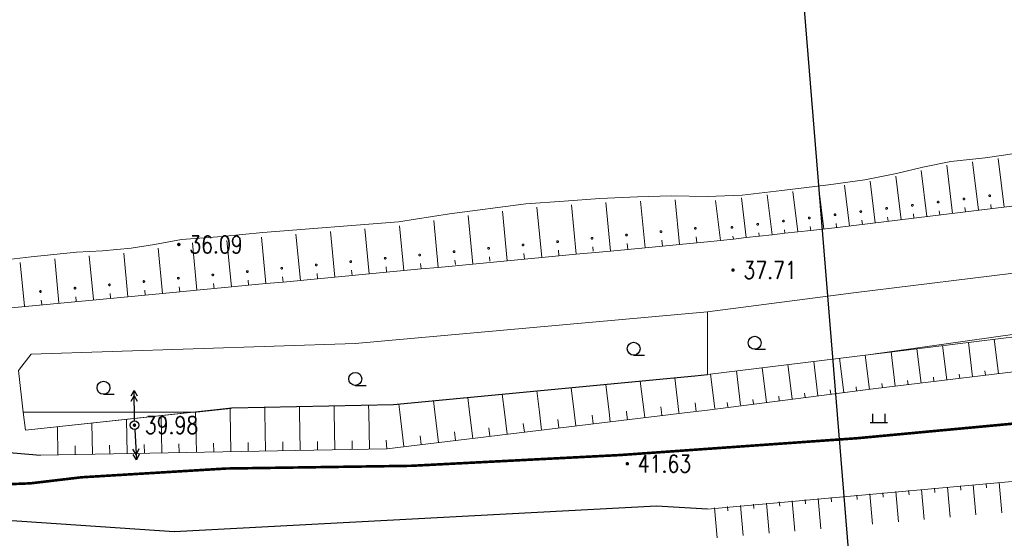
# Model space of a CAD drawing. Extents: x 39508475 to 39522402, y 3783947 to 3795549.
# Tile 18 of 256: x 39509421 to 39509534, y 3794235 to 3794295. Entities that reach past the tile are written whole.
import ezdxf
from ezdxf.enums import TextEntityAlignment as Align

# ---------------------------------------------------------------- set-up
doc = ezdxf.new("R2010")
doc.units = 0
doc.linetypes.add('X3', pattern=[5, 4, -1])
doc.layers.get('0').update_dxf_attribs({"linetype": 'CONTINUOUS'})
for name, color, linetype in [('DLSS', 4, 'CONTINUOUS'), ('DMTZ', 3, 'CONTINUOUS'), ('GCD', 1, 'CONTINUOUS'), ('GXYZ', 2, 'CONTINUOUS'), ('SXSS', 5, 'CONTINUOUS'), ('ZBTZ', 3, 'CONTINUOUS'), ('断面线', 2, 'CONTINUOUS')]:
    doc.layers.add(name, color=color, linetype=linetype)
doc.styles.add('HZ', font='rs', dxfattribs={"width": 0.8, "bigfont": 'hztxt'})
doc.linetypes.add('10411', pattern='A,2,[150,AAA.SHX,S=1,R=0,X=0,Y=1],2,[151,AAA.SHX,S=1,R=0,X=0,Y=3],1e-11', length=4)
doc.linetypes.add('X4', pattern='A,0,-1e-09,[149,symbolx.shx,S=0.15,R=0,X=0,Y=0],-1.6', length=1.6)

# ---------------------------------------------------------------- blocks, each defined once
blk = doc.blocks.new('9120003')
at = {"color": 0}
for p, q in [((-1, 0), (1, 0)), ((-0.7, 0), (-0.7, 1)), ((0.7, 0), (0.7, 1))]:
    blk.add_line(p, q, dxfattribs=at)
blk = doc.blocks.new('9330003')
at = {"color": 0}
blk.add_line((0, -0.75), (1.25, -0.75), dxfattribs=at)
blk.add_circle((0, 0), 0.75, dxfattribs=at)
blk = doc.blocks.new('gc013a')
at = {"linetype": 'Continuous'}
blk.add_line((0.5, 0), (4, 0), dxfattribs=at)
at = {"linetype": 'Continuous', "flags": 128}
for points in [[(2.77, 0.35), (3.38, 0), (2.77, -0.35)], [(3.39, 0.35), (4, 0), (3.39, -0.35)]]:
    blk.add_lwpolyline(points, dxfattribs=at)
blk = doc.blocks.new('gc170')
at = {"linetype": 'Continuous'}
blk.add_circle((0, 0), 0.5, dxfattribs=at)
blk = doc.blocks.new('gc200')
at = {"const_width": 0.2}
blk.add_lwpolyline([(-0.1, 0, 1), (0.1, 0, 1)], format="xyb", close=True, dxfattribs=at)

msp = doc.modelspace()

# ---------------------------------------------------------------- linework, layer by layer
at = {"layer": 'DLSS', "linetype": 'X3', "const_width": 0.3, "flags": 128}
msp.add_lwpolyline([(39509115.83491, 3794201.06317), (39509126.55477, 3794210.45786), (39509130.51645, 3794212.39892), (39509159.51346, 3794215.03875), (39509207.40211, 3794218.07486), (39509225.30682, 3794219.3266), (39509228.88011, 3794222.19936), (39509238.6678, 3794234.85502), (39509242.86251, 3794239.51355), (39509257.02184, 3794243.48767), (39509261.91569, 3794243.64296), (39509289.12945, 3794241.93669), (39509315.64685, 3794240.14964), (39509332.75644, 3794241.46991), (39509358.18356, 3794240.22775), (39509379.27259, 3794241.62566), (39509386.18611, 3794243.10086), (39509391.15764, 3794243.10086), (39509400.47925, 3794243.02322), (39509412.38861, 3794242.17313), (39509417.74853, 3794241.62963), (39509421.7879, 3794241.78491), (39509427.69158, 3794242.4837), (39509444.41727, 3794243.49631), (39509465.80709, 3794243.8098), (39509489.91103, 3794245.05208), (39509517.2818, 3794246.99312), (39509553.9022, 3794250.41078), (39509589.12197, 3794254.9263), (39509630.63833, 3794256.99329), (39509680.16049, 3794263.82929), (39509707.62118, 3794265.56804), (39509737.86388, 3794269.93302), (39509794.70316, 3794276.15403), (39509850.66557, 3794282.62754), (39509880.16374, 3794286.35696), (39509954.7622, 3794297.42352), (39509964.21347, 3794301.81731), (39509969.9282, 3794302.14685), (39509974.54394, 3794302.14685), (39509978.17059, 3794302.14685), (39510023.11311, 3794305.38856), (39510088.4093, 3794314.72115), (39510113.14818, 3794318.86658), (39510126.22235, 3794322.50133), (39510146.96289, 3794323.37704), (39510152.85059, 3794324.06937), (39510158.39196, 3794324.24245), (39510167.13694, 3794324.58862), (39510192.46151, 3794325.19962), (39510213.7981, 3794325.72108), (39510219.59923, 3794326.67304), (39510232.6734, 3794327.45191), (39510260.06199, 3794328.23403), (39510275.49099, 3794329.01616), (39510282.07137, 3794329.01616), (39510298.4572, 3794329.01616), (39510315.18874, 3794329.96812), (39510324.10689, 3794330.66045), (39510329.9946, 3794331.09316), (39510345.52681, 3794332.48107), (39510368.32346, 3794333.43303), (39510394.05735, 3794334.64786), (39510406.00594, 3794336.3787), (39510417.98073, 3794338.02494), (39510452.54562, 3794337.59495), (39510479.78196, 3794337.59495), (39510543.88737, 3794336.29021), (39510556.54105, 3794336.29021), (39510581.31334, 3794336.5755), (39510618.07159, 3794335.43437), (39510652.44832, 3794335.43437), (39510686.25779, 3794334.29324), (39510720.16144, 3794334.10306), (39510731.95885, 3794334.10306), (39510761.49667, 3794334.57853), (39510795.67906, 3794334.00867), (39510826.72559, 3794333.05773), (39510851.78793, 3794333.24763), (39510863.29993, 3794332.96235), (39510872.81399, 3794332.96235), (39510879.28354, 3794332.96235), (39510904.25142, 3794334.68248), (39510911.4821, 3794334.68248), (39510945.95909, 3794333.15468), (39510980.63469, 3794333.24978), (39511012.8349, 3794333.44196), (39511047.12356, 3794333.63215), (39511082.55429, 3794334.48799), (39511110.90615, 3794335.43893), (39511139.01686, 3794333.15668), (39511167.68643, 3794331.15756), (39511206.73306, 3794327.91649), (39511240.07003, 3794325.43789), (39511276.54237, 3794319.63185), (39511308.7302, 3794313.92021), (39511343.5952, 3794306.68404), (39511391.97605, 3794294.40404), (39511438.25927, 3794284.49665), (39511464.71904, 3794278.31282), (39511487.58485, 3794272.97939), (39511519.49325, 3794265.93385), (39511557.88793, 3794257.24632), (39511582.13035, 3794253.86736), (39511626.90746, 3794244.6447), (39511638.75233, 3794243.03028), (39511652.34701, 3794240.60866), (39511681.84907, 3794233.47304), (39511694.36696, 3794234.68385), (39511704.89158, 3794235.23448), (39511713.97404, 3794237.88499), (39511732.37087, 3794243.38601), (39511778.62181, 3794247.98241), (39511821.93597, 3794253.29104), (39511832.70661, 3794255.42448), (39511837.05448, 3794256.48442), (39511843.94745, 3794257.22638), (39511884.35086, 3794263.798), (39511944.43671, 3794272.07796), (39511959.43624, 3794278.03052), (39511964.42039, 3794279.51443), (39511972.798, 3794281.8463), (39511984.56908, 3794284.07217), (39512007.92628, 3794289.3808), (39512054.95431, 3794294.47983), (39512090.72123, 3794299.15106), (39512102.49231, 3794301.16494), (39512112.4606, 3794301.58891), (39512113.8392, 3794302.11889)], dxfattribs=at)
at = {"layer": 'DMTZ', "linetype": 'Continuous', "lineweight": 0}
for points in [[(39509621.013, 3794268.738), (39509591.949, 3794265.393), (39509568.955, 3794263.403), (39509550.513, 3794261.128), (39509538.595, 3794259.092), (39509518.569, 3794256.637), (39509500, 3794254.355)], [(39509621.47, 3794264.765), (39509592.328, 3794261.411), (39509569.35, 3794259.422), (39509551.095, 3794257.171), (39509539.163, 3794255.132), (39509519.461, 3794252.717), (39509500, 3794250.242)], [(39509524.665, 3794253.354), (39509524.179, 3794257.325)], [(39509527.642, 3794253.719), (39509527.156, 3794257.69)], [(39509530.62, 3794254.084), (39509530.134, 3794258.055)], [(39509533.598, 3794254.449), (39509533.112, 3794258.42)], [(39509515.731, 3794252.258), (39509515.243, 3794256.228)], [(39509518.709, 3794252.624), (39509518.221, 3794256.594)], [(39509521.687, 3794252.989), (39509521.202, 3794256.96)], [(39509506.798, 3794251.16), (39509506.31, 3794255.131)], [(39509509.776, 3794251.526), (39509509.288, 3794255.496)], [(39509512.754, 3794251.892), (39509512.266, 3794255.862)], [(39509500, 3794254.355), (39509498.553, 3794254.178), (39509463.721, 3794250.875), (39509445.057, 3794250.492), (39509440.52459, 3794250)], [(39509496.69742, 3794250), (39509496.22, 3794253.957)], [(39509500.843, 3794250.428), (39509500.363, 3794254.4)], [(39509503.821, 3794250.794), (39509503.334, 3794254.765)], [(39509526.154, 3794253.537), (39509526.093, 3794254.033)], [(39509529.131, 3794253.902), (39509529.07, 3794254.398)], [(39509532.109, 3794254.267), (39509532.048, 3794254.763)], [(39509484.61088, 3794250), (39509484.271, 3794252.824)], [(39509488.63937, 3794250), (39509488.254, 3794253.201)], [(39509492.66891, 3794250), (39509492.238, 3794253.579)], [(39509517.22, 3794252.441), (39509517.158, 3794252.937)], [(39509520.198, 3794252.807), (39509520.137, 3794253.303)], [(39509523.176, 3794253.172), (39509523.115, 3794253.668)], [(39509472.52368, 3794250), (39509472.32, 3794251.69)], [(39509476.55225, 3794250), (39509476.303, 3794252.068)], [(39509480.58237, 3794250), (39509480.288, 3794252.446)], [(39509508.287, 3794251.343), (39509508.225, 3794251.839)], [(39509511.265, 3794251.709), (39509511.203, 3794252.205)], [(39509514.243, 3794252.075), (39509514.181, 3794252.571)], [(39509448.87861, 3794250), (39509448.868, 3794250.57)], [(39509452.87912, 3794250), (39509452.867, 3794250.652)], [(39509456.87877, 3794250), (39509456.865, 3794250.734)], [(39509460.87945, 3794250), (39509460.864, 3794250.816)], [(39509464.46564, 3794250), (39509464.353, 3794250.935)], [(39509468.49519, 3794250), (39509468.337, 3794251.313)], [(39509494.68246, 3794250), (39509494.61, 3794250.599)], [(39509498.702, 3794250.085), (39509498.581, 3794251.077)], [(39509502.332, 3794250.611), (39509502.271, 3794251.107)], [(39509505.309, 3794250.977), (39509505.248, 3794251.473)], [(39509440.52459, 3794250), (39509421.225, 3794247.905)], [(39509422.966, 3794245.038), (39509462.974, 3794245.784), (39509497.99006, 3794250)], [(39509436.963, 3794245.299), (39509436.883, 3794249.605)], [(39509440.87671, 3794250), (39509440.876, 3794250.038)], [(39509440.963, 3794245.373), (39509440.87671, 3794250)], [(39509444.87683, 3794250), (39509444.868, 3794250.472)], [(39509444.962, 3794245.448), (39509444.87683, 3794250)], [(39509448.962, 3794245.522), (39509448.87861, 3794250)], [(39509452.961, 3794245.597), (39509452.87912, 3794250)], [(39509456.96, 3794245.671), (39509456.87877, 3794250)], [(39509460.96, 3794245.746), (39509460.87945, 3794250)], [(39509464.945, 3794246.021), (39509464.46564, 3794250)], [(39509468.917, 3794246.499), (39509468.49519, 3794250)], [(39509472.888, 3794246.977), (39509472.52368, 3794250)], [(39509476.859, 3794247.455), (39509476.55225, 3794250)], [(39509480.831, 3794247.934), (39509480.58237, 3794250)], [(39509484.802, 3794248.412), (39509484.61088, 3794250)], [(39509486.788, 3794248.651), (39509486.668, 3794249.643)], [(39509488.773, 3794248.89), (39509488.63937, 3794250)], [(39509490.65374, 3794250), (39509490.639, 3794250.122)], [(39509490.759, 3794249.129), (39509490.65374, 3794250)], [(39509492.745, 3794249.368), (39509492.66891, 3794250)], [(39509494.73, 3794249.607), (39509494.68246, 3794250)], [(39509496.716, 3794249.846), (39509496.69742, 3794250)], [(39509497.99006, 3794250), (39509500, 3794250.242)], [(39509601.03412, 3794250), (39509535.208, 3794242.016), (39509500, 3794238.817)], [(39509424.965, 3794245.075), (39509424.905, 3794248.304)], [(39509428.965, 3794245.149), (39509428.898, 3794248.738)], [(39509432.964, 3794245.224), (39509432.89, 3794249.171)], [(39509478.845, 3794247.694), (39509478.725, 3794248.686)], [(39509482.816, 3794248.173), (39509482.696, 3794249.165)], [(39509466.931, 3794246.26), (39509466.811, 3794247.252)], [(39509470.902, 3794246.738), (39509470.782, 3794247.73)], [(39509474.874, 3794247.216), (39509474.754, 3794248.208)], [(39509426.965, 3794245.112), (39509426.946, 3794246.112)], [(39509430.964, 3794245.187), (39509430.945, 3794246.187)], [(39509434.964, 3794245.261), (39509434.945, 3794246.261)], [(39509438.963, 3794245.336), (39509438.944, 3794246.336)], [(39509442.963, 3794245.41), (39509442.944, 3794246.41)], [(39509446.962, 3794245.485), (39509446.943, 3794246.485)], [(39509450.961, 3794245.56), (39509450.942, 3794246.56)], [(39509454.961, 3794245.634), (39509454.942, 3794246.634)], [(39509458.96, 3794245.709), (39509458.941, 3794246.709)], [(39509462.96, 3794245.783), (39509462.888, 3794246.78)], [(39509529.212, 3794241.486), (39509529.256, 3794240.987)], [(39509530.706, 3794241.618), (39509531.014, 3794238.133)], [(39509532.2, 3794241.75), (39509532.244, 3794241.251)], [(39509533.694, 3794241.882), (39509534.002, 3794238.397)], [(39509515.764, 3794240.297), (39509516.072, 3794236.812)], [(39509517.258, 3794240.43), (39509517.302, 3794239.931)], [(39509518.753, 3794240.562), (39509519.061, 3794237.076)], [(39509520.247, 3794240.694), (39509520.291, 3794240.195)], [(39509521.741, 3794240.826), (39509522.049, 3794237.34)], [(39509523.235, 3794240.958), (39509523.279, 3794240.459)], [(39509524.729, 3794241.09), (39509525.037, 3794237.604)], [(39509526.223, 3794241.222), (39509526.267, 3794240.723)], [(39509527.718, 3794241.354), (39509528.026, 3794237.868)], [(39509503.811, 3794239.241), (39509504.118, 3794235.756)], [(39509505.305, 3794239.373), (39509505.348, 3794238.874)], [(39509506.799, 3794239.505), (39509507.107, 3794236.02)], [(39509508.293, 3794239.637), (39509508.337, 3794239.138)], [(39509509.787, 3794239.769), (39509510.095, 3794236.284)], [(39509511.282, 3794239.901), (39509511.326, 3794239.402)], [(39509512.776, 3794240.033), (39509513.084, 3794236.548)], [(39509514.27, 3794240.165), (39509514.314, 3794239.666)], [(39509500.822, 3794238.977), (39509501.127, 3794235.491)], [(39509502.316, 3794239.109), (39509502.359, 3794238.61)]]:
    msp.add_lwpolyline(points, dxfattribs=at)
at = {"layer": 'DMTZ', "linetype": '10411', "flags": 128}
for points in [[(39509295.585, 3794251.34), (39509334.58854, 3794245.78768), (39509392.187, 3794247.651), (39509422.966, 3794245.038)], [(39509500, 3794238.817), (39509494.118, 3794239.145), (39509438.39805, 3794236.18985), (39509398.62567, 3794238.87472), (39509382.49817, 3794238.49092), (39509375.01042, 3794238.87472), (39509363.81039, 3794239.05166), (39509339.08889, 3794239.13262), (39509333.69376, 3794239.13262), (39509321.59548, 3794236.99114), (39509316.82892, 3794237.41328)]]:
    msp.add_lwpolyline(points, dxfattribs=at)
at = {"layer": 'SXSS', "linetype": 'Continuous', "lineweight": 0}
for points in [[(39509619.262, 3794282.606), (39509590.427, 3794280.316), (39509567.365, 3794278.32), (39509548.343, 3794275.974), (39509536.405, 3794273.934), (39509515.018, 3794271.312), (39509511.934, 3794270.972), (39509510.442, 3794270.808), (39509508.951, 3794270.644), (39509507.459, 3794270.479), (39509505.968, 3794270.315), (39509504.477, 3794270.151), (39509502.986, 3794269.987), (39509501.494, 3794269.822), (39509500, 3794269.657)], [(39509500, 3794274.897), (39509504.001, 3794275.054), (39509508.599, 3794275.604), (39509513.967, 3794276.242), (39509518.191, 3794276.836), (39509521.843, 3794277.562), (39509524.879, 3794278.266), (39509528.113, 3794278.926), (39509532.073, 3794279.366), (39509551.813, 3794282.258)], [(39509534.27, 3794273.672), (39509533.582, 3794279.284)], [(39509525.337, 3794272.577), (39509524.683, 3794277.913)], [(39509528.315, 3794272.942), (39509527.631, 3794278.522)], [(39509531.293, 3794273.307), (39509530.607, 3794278.901)], [(39509519.382, 3794271.847), (39509518.793, 3794276.65)], [(39509522.36, 3794272.212), (39509521.744, 3794277.237)], [(39509513.426, 3794271.116), (39509512.85, 3794275.808)], [(39509516.404, 3794271.481), (39509515.828, 3794276.201)], [(39509417.93, 3794267.459), (39509421.872, 3794267.943), (39509427.101, 3794268.453), (39509430.112, 3794268.607), (39509433.422, 3794268.933), (39509436.125, 3794269.347), (39509439.248, 3794269.945), (39509443.946, 3794270.278), (39509448.639, 3794270.721), (39509464.328, 3794271.987), (39509470.187, 3794272.909), (39509479.004, 3794274.055), (39509483.441, 3794274.364), (39509487.552, 3794274.651), (39509491.905, 3794274.848), (39509495.822, 3794274.98), (39509500, 3794274.897)], [(39509496.778, 3794269.352), (39509496.281, 3794274.498)], [(39509501.494, 3794269.822), (39509500.927, 3794274.444)], [(39509504.477, 3794270.151), (39509503.913, 3794274.745)], [(39509507.459, 3794270.479), (39509506.892, 3794275.099)], [(39509510.442, 3794270.808), (39509509.871, 3794275.454)], [(39509529.721, 3794274.612), (39509529.719, 3794274.629), (39509529.714, 3794274.646), (39509529.707, 3794274.661), (39509529.697, 3794274.676), (39509529.685, 3794274.688), (39509529.671, 3794274.698), (39509529.655, 3794274.705), (39509529.638, 3794274.71), (39509529.621, 3794274.712), (39509529.604, 3794274.71), (39509529.587, 3794274.705), (39509529.572, 3794274.698), (39509529.557, 3794274.688), (39509529.545, 3794274.676), (39509529.535, 3794274.661), (39509529.528, 3794274.646), (39509529.523, 3794274.629), (39509529.521, 3794274.612), (39509529.523, 3794274.595), (39509529.528, 3794274.578), (39509529.535, 3794274.563), (39509529.545, 3794274.548), (39509529.557, 3794274.536), (39509529.571, 3794274.526), (39509529.587, 3794274.519), (39509529.604, 3794274.514), (39509529.621, 3794274.512), (39509529.638, 3794274.514), (39509529.655, 3794274.519), (39509529.671, 3794274.526), (39509529.685, 3794274.536), (39509529.697, 3794274.548), (39509529.707, 3794274.562), (39509529.714, 3794274.578), (39509529.719, 3794274.595), (39509529.721, 3794274.612)], [(39509532.699, 3794274.977), (39509532.697, 3794274.994), (39509532.692, 3794275.011), (39509532.685, 3794275.026), (39509532.675, 3794275.041), (39509532.663, 3794275.053), (39509532.649, 3794275.063), (39509532.633, 3794275.07), (39509532.616, 3794275.075), (39509532.599, 3794275.077), (39509532.582, 3794275.075), (39509532.565, 3794275.07), (39509532.55, 3794275.063), (39509532.535, 3794275.053), (39509532.523, 3794275.041), (39509532.513, 3794275.026), (39509532.506, 3794275.011), (39509532.501, 3794274.994), (39509532.499, 3794274.977), (39509532.501, 3794274.96), (39509532.506, 3794274.943), (39509532.513, 3794274.928), (39509532.523, 3794274.913), (39509532.535, 3794274.901), (39509532.549, 3794274.891), (39509532.565, 3794274.884), (39509532.582, 3794274.879), (39509532.599, 3794274.877), (39509532.616, 3794274.879), (39509532.633, 3794274.884), (39509532.649, 3794274.891), (39509532.663, 3794274.901), (39509532.675, 3794274.913), (39509532.685, 3794274.927), (39509532.692, 3794274.943), (39509532.697, 3794274.96), (39509532.699, 3794274.977)], [(39509480.849, 3794267.845), (39509480.29, 3794273.644)], [(39509484.832, 3794268.222), (39509484.282, 3794273.922)], [(39509488.813, 3794268.599), (39509488.275, 3794274.184)], [(39509492.796, 3794268.976), (39509492.277, 3794274.361)], [(39509517.81, 3794273.152), (39509517.808, 3794273.169), (39509517.803, 3794273.186), (39509517.796, 3794273.201), (39509517.786, 3794273.216), (39509517.774, 3794273.228), (39509517.76, 3794273.238), (39509517.744, 3794273.245), (39509517.727, 3794273.25), (39509517.71, 3794273.252), (39509517.693, 3794273.25), (39509517.676, 3794273.245), (39509517.661, 3794273.238), (39509517.646, 3794273.228), (39509517.634, 3794273.216), (39509517.624, 3794273.201), (39509517.617, 3794273.186), (39509517.612, 3794273.169), (39509517.61, 3794273.152), (39509517.612, 3794273.135), (39509517.617, 3794273.118), (39509517.624, 3794273.103), (39509517.634, 3794273.088), (39509517.646, 3794273.076), (39509517.66, 3794273.066), (39509517.676, 3794273.059), (39509517.693, 3794273.054), (39509517.71, 3794273.052), (39509517.727, 3794273.054), (39509517.744, 3794273.059), (39509517.76, 3794273.066), (39509517.774, 3794273.076), (39509517.786, 3794273.088), (39509517.796, 3794273.102), (39509517.803, 3794273.118), (39509517.808, 3794273.135), (39509517.81, 3794273.152)], [(39509520.788, 3794273.517), (39509520.786, 3794273.534), (39509520.781, 3794273.551), (39509520.774, 3794273.566), (39509520.764, 3794273.581), (39509520.752, 3794273.593), (39509520.738, 3794273.603), (39509520.722, 3794273.61), (39509520.705, 3794273.615), (39509520.688, 3794273.617), (39509520.671, 3794273.615), (39509520.654, 3794273.61), (39509520.639, 3794273.603), (39509520.624, 3794273.593), (39509520.612, 3794273.581), (39509520.602, 3794273.566), (39509520.595, 3794273.551), (39509520.59, 3794273.534), (39509520.588, 3794273.517), (39509520.59, 3794273.5), (39509520.595, 3794273.483), (39509520.602, 3794273.468), (39509520.612, 3794273.453), (39509520.624, 3794273.441), (39509520.638, 3794273.431), (39509520.654, 3794273.424), (39509520.671, 3794273.419), (39509520.688, 3794273.417), (39509520.705, 3794273.419), (39509520.722, 3794273.424), (39509520.738, 3794273.431), (39509520.752, 3794273.441), (39509520.764, 3794273.453), (39509520.774, 3794273.467), (39509520.781, 3794273.483), (39509520.786, 3794273.5), (39509520.788, 3794273.517)], [(39509523.765, 3794273.882), (39509523.763, 3794273.899), (39509523.758, 3794273.916), (39509523.751, 3794273.931), (39509523.741, 3794273.946), (39509523.729, 3794273.958), (39509523.715, 3794273.968), (39509523.699, 3794273.975), (39509523.682, 3794273.98), (39509523.665, 3794273.982), (39509523.648, 3794273.98), (39509523.631, 3794273.975), (39509523.616, 3794273.968), (39509523.601, 3794273.958), (39509523.589, 3794273.946), (39509523.579, 3794273.931), (39509523.572, 3794273.916), (39509523.567, 3794273.899), (39509523.565, 3794273.882), (39509523.567, 3794273.865), (39509523.572, 3794273.848), (39509523.579, 3794273.833), (39509523.589, 3794273.818), (39509523.601, 3794273.806), (39509523.615, 3794273.796), (39509523.631, 3794273.789), (39509523.648, 3794273.784), (39509523.665, 3794273.782), (39509523.682, 3794273.784), (39509523.699, 3794273.789), (39509523.715, 3794273.796), (39509523.729, 3794273.806), (39509523.741, 3794273.818), (39509523.751, 3794273.832), (39509523.758, 3794273.848), (39509523.763, 3794273.865), (39509523.765, 3794273.882)], [(39509526.743, 3794274.247), (39509526.741, 3794274.264), (39509526.736, 3794274.281), (39509526.729, 3794274.296), (39509526.719, 3794274.311), (39509526.707, 3794274.323), (39509526.693, 3794274.333), (39509526.677, 3794274.34), (39509526.66, 3794274.345), (39509526.643, 3794274.347), (39509526.626, 3794274.345), (39509526.609, 3794274.34), (39509526.594, 3794274.333), (39509526.579, 3794274.323), (39509526.567, 3794274.311), (39509526.557, 3794274.296), (39509526.55, 3794274.281), (39509526.545, 3794274.264), (39509526.543, 3794274.247), (39509526.545, 3794274.23), (39509526.55, 3794274.213), (39509526.557, 3794274.198), (39509526.567, 3794274.183), (39509526.579, 3794274.171), (39509526.593, 3794274.161), (39509526.609, 3794274.154), (39509526.626, 3794274.149), (39509526.643, 3794274.147), (39509526.66, 3794274.149), (39509526.677, 3794274.154), (39509526.693, 3794274.161), (39509526.707, 3794274.171), (39509526.719, 3794274.183), (39509526.729, 3794274.197), (39509526.736, 3794274.213), (39509526.741, 3794274.23), (39509526.743, 3794274.247)], [(39509526.826, 3794272.759), (39509526.765, 3794273.255)], [(39509529.804, 3794273.124), (39509529.743, 3794273.62)], [(39509532.782, 3794273.489), (39509532.721, 3794273.985)], [(39509468.902, 3794266.715), (39509468.381, 3794272.12)], [(39509472.885, 3794267.092), (39509472.346, 3794272.686)], [(39509476.866, 3794267.469), (39509476.314, 3794273.202)], [(39509508.877, 3794272.055), (39509508.875, 3794272.072), (39509508.87, 3794272.089), (39509508.863, 3794272.104), (39509508.853, 3794272.119), (39509508.841, 3794272.131), (39509508.827, 3794272.141), (39509508.811, 3794272.148), (39509508.794, 3794272.153), (39509508.777, 3794272.155), (39509508.76, 3794272.153), (39509508.743, 3794272.148), (39509508.728, 3794272.141), (39509508.713, 3794272.131), (39509508.701, 3794272.119), (39509508.691, 3794272.104), (39509508.684, 3794272.089), (39509508.679, 3794272.072), (39509508.677, 3794272.055), (39509508.679, 3794272.038), (39509508.684, 3794272.021), (39509508.691, 3794272.006), (39509508.701, 3794271.991), (39509508.713, 3794271.979), (39509508.727, 3794271.969), (39509508.743, 3794271.962), (39509508.76, 3794271.957), (39509508.777, 3794271.955), (39509508.794, 3794271.957), (39509508.811, 3794271.962), (39509508.827, 3794271.969), (39509508.841, 3794271.979), (39509508.853, 3794271.991), (39509508.863, 3794272.005), (39509508.87, 3794272.021), (39509508.875, 3794272.038), (39509508.877, 3794272.055)], [(39509511.855, 3794272.421), (39509511.853, 3794272.438), (39509511.848, 3794272.455), (39509511.841, 3794272.47), (39509511.831, 3794272.485), (39509511.819, 3794272.497), (39509511.805, 3794272.507), (39509511.789, 3794272.514), (39509511.772, 3794272.519), (39509511.755, 3794272.521), (39509511.738, 3794272.519), (39509511.721, 3794272.514), (39509511.706, 3794272.507), (39509511.691, 3794272.497), (39509511.679, 3794272.485), (39509511.669, 3794272.47), (39509511.662, 3794272.455), (39509511.657, 3794272.438), (39509511.655, 3794272.421), (39509511.657, 3794272.404), (39509511.662, 3794272.387), (39509511.669, 3794272.372), (39509511.679, 3794272.357), (39509511.691, 3794272.345), (39509511.705, 3794272.335), (39509511.721, 3794272.328), (39509511.738, 3794272.323), (39509511.755, 3794272.321), (39509511.772, 3794272.323), (39509511.789, 3794272.328), (39509511.805, 3794272.335), (39509511.819, 3794272.345), (39509511.831, 3794272.357), (39509511.841, 3794272.371), (39509511.848, 3794272.387), (39509511.853, 3794272.404), (39509511.855, 3794272.421)], [(39509514.831, 3794272.787), (39509514.829, 3794272.804), (39509514.824, 3794272.821), (39509514.817, 3794272.836), (39509514.807, 3794272.851), (39509514.795, 3794272.863), (39509514.781, 3794272.873), (39509514.765, 3794272.88), (39509514.748, 3794272.885), (39509514.731, 3794272.887), (39509514.714, 3794272.885), (39509514.697, 3794272.88), (39509514.682, 3794272.873), (39509514.667, 3794272.863), (39509514.655, 3794272.851), (39509514.645, 3794272.836), (39509514.638, 3794272.821), (39509514.633, 3794272.804), (39509514.631, 3794272.787), (39509514.633, 3794272.77), (39509514.638, 3794272.753), (39509514.645, 3794272.738), (39509514.655, 3794272.723), (39509514.667, 3794272.711), (39509514.681, 3794272.701), (39509514.697, 3794272.694), (39509514.714, 3794272.689), (39509514.731, 3794272.687), (39509514.748, 3794272.689), (39509514.765, 3794272.694), (39509514.781, 3794272.701), (39509514.795, 3794272.711), (39509514.807, 3794272.723), (39509514.817, 3794272.737), (39509514.824, 3794272.753), (39509514.829, 3794272.77), (39509514.831, 3794272.787)], [(39509517.893, 3794271.664), (39509517.832, 3794272.16)], [(39509520.871, 3794272.029), (39509520.81, 3794272.525)], [(39509523.848, 3794272.394), (39509523.787, 3794272.89)], [(39509460.938, 3794265.962), (39509460.436, 3794271.172)], [(39509464.92, 3794266.339), (39509464.423, 3794271.497)], [(39509498.705, 3794271.219), (39509498.703, 3794271.236), (39509498.698, 3794271.253), (39509498.691, 3794271.268), (39509498.681, 3794271.283), (39509498.669, 3794271.295), (39509498.655, 3794271.305), (39509498.639, 3794271.312), (39509498.622, 3794271.317), (39509498.605, 3794271.319), (39509498.588, 3794271.317), (39509498.571, 3794271.312), (39509498.556, 3794271.305), (39509498.541, 3794271.295), (39509498.529, 3794271.283), (39509498.519, 3794271.268), (39509498.512, 3794271.253), (39509498.507, 3794271.236), (39509498.505, 3794271.219), (39509498.507, 3794271.202), (39509498.512, 3794271.185), (39509498.519, 3794271.17), (39509498.529, 3794271.155), (39509498.541, 3794271.143), (39509498.555, 3794271.133), (39509498.571, 3794271.126), (39509498.588, 3794271.121), (39509498.605, 3794271.119), (39509498.622, 3794271.121), (39509498.639, 3794271.126), (39509498.655, 3794271.133), (39509498.669, 3794271.143), (39509498.681, 3794271.155), (39509498.691, 3794271.169), (39509498.698, 3794271.185), (39509498.703, 3794271.202), (39509498.705, 3794271.219)], [(39509502.921, 3794271.323), (39509502.919, 3794271.34), (39509502.914, 3794271.357), (39509502.907, 3794271.372), (39509502.897, 3794271.387), (39509502.885, 3794271.399), (39509502.871, 3794271.409), (39509502.855, 3794271.416), (39509502.838, 3794271.421), (39509502.821, 3794271.423), (39509502.804, 3794271.421), (39509502.787, 3794271.416), (39509502.772, 3794271.409), (39509502.757, 3794271.399), (39509502.745, 3794271.387), (39509502.735, 3794271.372), (39509502.728, 3794271.357), (39509502.723, 3794271.34), (39509502.721, 3794271.323), (39509502.723, 3794271.306), (39509502.728, 3794271.289), (39509502.735, 3794271.274), (39509502.745, 3794271.259), (39509502.757, 3794271.247), (39509502.771, 3794271.237), (39509502.787, 3794271.23), (39509502.804, 3794271.225), (39509502.821, 3794271.223), (39509502.838, 3794271.225), (39509502.855, 3794271.23), (39509502.871, 3794271.237), (39509502.885, 3794271.247), (39509502.897, 3794271.259), (39509502.907, 3794271.273), (39509502.914, 3794271.289), (39509502.919, 3794271.306), (39509502.921, 3794271.323)], [(39509505.899, 3794271.689), (39509505.897, 3794271.706), (39509505.892, 3794271.723), (39509505.885, 3794271.738), (39509505.875, 3794271.753), (39509505.863, 3794271.765), (39509505.849, 3794271.775), (39509505.833, 3794271.782), (39509505.816, 3794271.787), (39509505.799, 3794271.789), (39509505.782, 3794271.787), (39509505.765, 3794271.782), (39509505.75, 3794271.775), (39509505.735, 3794271.765), (39509505.723, 3794271.753), (39509505.713, 3794271.738), (39509505.706, 3794271.723), (39509505.701, 3794271.706), (39509505.699, 3794271.689), (39509505.701, 3794271.672), (39509505.706, 3794271.655), (39509505.713, 3794271.64), (39509505.723, 3794271.625), (39509505.735, 3794271.613), (39509505.749, 3794271.603), (39509505.765, 3794271.596), (39509505.782, 3794271.591), (39509505.799, 3794271.589), (39509505.816, 3794271.591), (39509505.833, 3794271.596), (39509505.849, 3794271.603), (39509505.863, 3794271.613), (39509505.875, 3794271.625), (39509505.885, 3794271.639), (39509505.892, 3794271.655), (39509505.897, 3794271.672), (39509505.899, 3794271.689)], [(39509508.951, 3794270.644), (39509508.899, 3794271.063)], [(39509511.934, 3794270.972), (39509511.877, 3794271.429)], [(39509514.915, 3794271.299), (39509514.853, 3794271.795)], [(39509445.009, 3794264.458), (39509444.491, 3794269.828)], [(39509448.99, 3794264.834), (39509448.473, 3794270.204)], [(39509452.973, 3794265.21), (39509452.461, 3794270.528)], [(39509456.956, 3794265.586), (39509456.449, 3794270.85)], [(39509486.762, 3794270.068), (39509486.76, 3794270.085), (39509486.755, 3794270.102), (39509486.748, 3794270.117), (39509486.738, 3794270.132), (39509486.726, 3794270.144), (39509486.712, 3794270.154), (39509486.696, 3794270.161), (39509486.679, 3794270.166), (39509486.662, 3794270.168), (39509486.645, 3794270.166), (39509486.628, 3794270.161), (39509486.613, 3794270.154), (39509486.598, 3794270.144), (39509486.586, 3794270.132), (39509486.576, 3794270.117), (39509486.569, 3794270.102), (39509486.564, 3794270.085), (39509486.562, 3794270.068), (39509486.564, 3794270.051), (39509486.569, 3794270.034), (39509486.576, 3794270.019), (39509486.586, 3794270.004), (39509486.598, 3794269.992), (39509486.612, 3794269.982), (39509486.628, 3794269.975), (39509486.645, 3794269.97), (39509486.662, 3794269.968), (39509486.679, 3794269.97), (39509486.696, 3794269.975), (39509486.712, 3794269.982), (39509486.726, 3794269.992), (39509486.738, 3794270.004), (39509486.748, 3794270.018), (39509486.755, 3794270.034), (39509486.76, 3794270.051), (39509486.762, 3794270.068)], [(39509490.744, 3794270.452), (39509490.742, 3794270.469), (39509490.737, 3794270.486), (39509490.73, 3794270.501), (39509490.72, 3794270.516), (39509490.708, 3794270.528), (39509490.694, 3794270.538), (39509490.678, 3794270.545), (39509490.661, 3794270.55), (39509490.644, 3794270.552), (39509490.627, 3794270.55), (39509490.61, 3794270.545), (39509490.595, 3794270.538), (39509490.58, 3794270.528), (39509490.568, 3794270.516), (39509490.558, 3794270.501), (39509490.551, 3794270.486), (39509490.546, 3794270.469), (39509490.544, 3794270.452), (39509490.546, 3794270.435), (39509490.551, 3794270.418), (39509490.558, 3794270.403), (39509490.568, 3794270.388), (39509490.58, 3794270.376), (39509490.594, 3794270.366), (39509490.61, 3794270.359), (39509490.627, 3794270.354), (39509490.644, 3794270.352), (39509490.661, 3794270.354), (39509490.678, 3794270.359), (39509490.694, 3794270.366), (39509490.708, 3794270.376), (39509490.72, 3794270.388), (39509490.73, 3794270.402), (39509490.737, 3794270.418), (39509490.742, 3794270.435), (39509490.744, 3794270.452)], [(39509494.726, 3794270.836), (39509494.724, 3794270.853), (39509494.719, 3794270.87), (39509494.712, 3794270.885), (39509494.702, 3794270.9), (39509494.69, 3794270.912), (39509494.676, 3794270.922), (39509494.66, 3794270.929), (39509494.643, 3794270.934), (39509494.626, 3794270.936), (39509494.609, 3794270.934), (39509494.592, 3794270.929), (39509494.577, 3794270.922), (39509494.562, 3794270.912), (39509494.55, 3794270.9), (39509494.54, 3794270.885), (39509494.533, 3794270.87), (39509494.528, 3794270.853), (39509494.526, 3794270.836), (39509494.528, 3794270.819), (39509494.533, 3794270.802), (39509494.54, 3794270.787), (39509494.55, 3794270.772), (39509494.562, 3794270.76), (39509494.576, 3794270.75), (39509494.592, 3794270.743), (39509494.609, 3794270.738), (39509494.626, 3794270.736), (39509494.643, 3794270.738), (39509494.66, 3794270.743), (39509494.676, 3794270.75), (39509494.69, 3794270.76), (39509494.702, 3794270.772), (39509494.712, 3794270.786), (39509494.719, 3794270.802), (39509494.724, 3794270.819), (39509494.726, 3794270.836)], [(39509494.787, 3794269.164), (39509494.722, 3794269.841)], [(39509498.769, 3794269.541), (39509498.702, 3794270.224)], [(39509502.986, 3794269.987), (39509502.943, 3794270.331)], [(39509505.968, 3794270.315), (39509505.921, 3794270.697)], [(39509391.398, 3794259.384), (39509433.062, 3794263.328), (39509435.053, 3794263.517), (39509437.044, 3794263.705), (39509439.035, 3794263.893), (39509441.026, 3794264.081), (39509443.018, 3794264.27), (39509445.009, 3794264.458), (39509447, 3794264.646), (39509448.99, 3794264.834), (39509450.982, 3794265.022), (39509452.973, 3794265.21), (39509454.965, 3794265.398), (39509456.956, 3794265.586), (39509458.946, 3794265.774), (39509460.938, 3794265.962), (39509462.929, 3794266.151), (39509464.92, 3794266.339), (39509466.912, 3794266.527), (39509468.902, 3794266.715), (39509472.885, 3794267.092), (39509476.866, 3794267.469), (39509478.858, 3794267.657), (39509480.849, 3794267.845), (39509482.84, 3794268.034), (39509484.832, 3794268.222), (39509488.813, 3794268.599), (39509490.805, 3794268.787), (39509492.796, 3794268.976), (39509494.787, 3794269.164), (39509496.778, 3794269.352), (39509498.769, 3794269.541), (39509500, 3794269.657)], [(39509437.044, 3794263.705), (39509436.542, 3794268.918)], [(39509441.026, 3794264.081), (39509440.501, 3794269.534)], [(39509474.818, 3794268.917), (39509474.816, 3794268.934), (39509474.811, 3794268.951), (39509474.804, 3794268.966), (39509474.794, 3794268.981), (39509474.782, 3794268.993), (39509474.768, 3794269.003), (39509474.752, 3794269.01), (39509474.735, 3794269.015), (39509474.718, 3794269.017), (39509474.701, 3794269.015), (39509474.684, 3794269.01), (39509474.669, 3794269.003), (39509474.654, 3794268.993), (39509474.642, 3794268.981), (39509474.632, 3794268.966), (39509474.625, 3794268.951), (39509474.62, 3794268.934), (39509474.618, 3794268.917), (39509474.62, 3794268.9), (39509474.625, 3794268.883), (39509474.632, 3794268.868), (39509474.642, 3794268.853), (39509474.654, 3794268.841), (39509474.668, 3794268.831), (39509474.684, 3794268.824), (39509474.701, 3794268.819), (39509474.718, 3794268.817), (39509474.735, 3794268.819), (39509474.752, 3794268.824), (39509474.768, 3794268.831), (39509474.782, 3794268.841), (39509474.794, 3794268.853), (39509474.804, 3794268.867), (39509474.811, 3794268.883), (39509474.816, 3794268.9), (39509474.818, 3794268.917)], [(39509478.798, 3794269.301), (39509478.796, 3794269.318), (39509478.791, 3794269.335), (39509478.784, 3794269.35), (39509478.774, 3794269.365), (39509478.762, 3794269.377), (39509478.748, 3794269.387), (39509478.732, 3794269.394), (39509478.715, 3794269.399), (39509478.698, 3794269.401), (39509478.681, 3794269.399), (39509478.664, 3794269.394), (39509478.649, 3794269.387), (39509478.634, 3794269.377), (39509478.622, 3794269.365), (39509478.612, 3794269.35), (39509478.605, 3794269.335), (39509478.6, 3794269.318), (39509478.598, 3794269.301), (39509478.6, 3794269.284), (39509478.605, 3794269.267), (39509478.612, 3794269.252), (39509478.622, 3794269.237), (39509478.634, 3794269.225), (39509478.648, 3794269.215), (39509478.664, 3794269.208), (39509478.681, 3794269.203), (39509478.698, 3794269.201), (39509478.715, 3794269.203), (39509478.732, 3794269.208), (39509478.748, 3794269.215), (39509478.762, 3794269.225), (39509478.774, 3794269.237), (39509478.784, 3794269.251), (39509478.791, 3794269.267), (39509478.796, 3794269.284), (39509478.798, 3794269.301)], [(39509482.781, 3794269.685), (39509482.779, 3794269.702), (39509482.774, 3794269.719), (39509482.767, 3794269.734), (39509482.757, 3794269.749), (39509482.745, 3794269.761), (39509482.731, 3794269.771), (39509482.715, 3794269.778), (39509482.698, 3794269.783), (39509482.681, 3794269.785), (39509482.664, 3794269.783), (39509482.647, 3794269.778), (39509482.632, 3794269.771), (39509482.617, 3794269.761), (39509482.605, 3794269.749), (39509482.595, 3794269.734), (39509482.588, 3794269.719), (39509482.583, 3794269.702), (39509482.581, 3794269.685), (39509482.583, 3794269.668), (39509482.588, 3794269.651), (39509482.595, 3794269.636), (39509482.605, 3794269.621), (39509482.617, 3794269.609), (39509482.631, 3794269.599), (39509482.647, 3794269.592), (39509482.664, 3794269.587), (39509482.681, 3794269.585), (39509482.698, 3794269.587), (39509482.715, 3794269.592), (39509482.731, 3794269.599), (39509482.745, 3794269.609), (39509482.757, 3794269.621), (39509482.767, 3794269.635), (39509482.774, 3794269.651), (39509482.779, 3794269.668), (39509482.781, 3794269.685)], [(39509482.84, 3794268.034), (39509482.777, 3794268.69)], [(39509486.806, 3794268.576), (39509486.758, 3794269.073)], [(39509490.805, 3794268.787), (39509490.74, 3794269.457)], [(39509425.092, 3794262.63), (39509424.603, 3794267.708)], [(39509429.073, 3794263.014), (39509428.59, 3794268.029)], [(39509433.062, 3794263.328), (39509432.578, 3794268.348)], [(39509462.873, 3794267.767), (39509462.871, 3794267.784), (39509462.866, 3794267.801), (39509462.859, 3794267.816), (39509462.849, 3794267.831), (39509462.837, 3794267.843), (39509462.823, 3794267.853), (39509462.807, 3794267.86), (39509462.79, 3794267.865), (39509462.773, 3794267.867), (39509462.756, 3794267.865), (39509462.739, 3794267.86), (39509462.724, 3794267.853), (39509462.709, 3794267.843), (39509462.697, 3794267.831), (39509462.687, 3794267.816), (39509462.68, 3794267.801), (39509462.675, 3794267.784), (39509462.673, 3794267.767), (39509462.675, 3794267.75), (39509462.68, 3794267.733), (39509462.687, 3794267.718), (39509462.697, 3794267.703), (39509462.709, 3794267.691), (39509462.723, 3794267.681), (39509462.739, 3794267.674), (39509462.756, 3794267.669), (39509462.773, 3794267.667), (39509462.79, 3794267.669), (39509462.807, 3794267.674), (39509462.823, 3794267.681), (39509462.837, 3794267.691), (39509462.849, 3794267.703), (39509462.859, 3794267.717), (39509462.866, 3794267.733), (39509462.871, 3794267.75), (39509462.873, 3794267.767)], [(39509466.855, 3794268.15), (39509466.853, 3794268.167), (39509466.848, 3794268.184), (39509466.841, 3794268.199), (39509466.831, 3794268.214), (39509466.819, 3794268.226), (39509466.805, 3794268.236), (39509466.789, 3794268.243), (39509466.772, 3794268.248), (39509466.755, 3794268.25), (39509466.738, 3794268.248), (39509466.721, 3794268.243), (39509466.706, 3794268.236), (39509466.691, 3794268.226), (39509466.679, 3794268.214), (39509466.669, 3794268.199), (39509466.662, 3794268.184), (39509466.657, 3794268.167), (39509466.655, 3794268.15), (39509466.657, 3794268.133), (39509466.662, 3794268.116), (39509466.669, 3794268.101), (39509466.679, 3794268.086), (39509466.691, 3794268.074), (39509466.705, 3794268.064), (39509466.721, 3794268.057), (39509466.738, 3794268.052), (39509466.755, 3794268.05), (39509466.772, 3794268.052), (39509466.789, 3794268.057), (39509466.805, 3794268.064), (39509466.819, 3794268.074), (39509466.831, 3794268.086), (39509466.841, 3794268.1), (39509466.848, 3794268.116), (39509466.853, 3794268.133), (39509466.855, 3794268.15)], [(39509470.836, 3794268.534), (39509470.834, 3794268.551), (39509470.829, 3794268.568), (39509470.822, 3794268.583), (39509470.812, 3794268.598), (39509470.8, 3794268.61), (39509470.786, 3794268.62), (39509470.77, 3794268.627), (39509470.753, 3794268.632), (39509470.736, 3794268.634), (39509470.719, 3794268.632), (39509470.702, 3794268.627), (39509470.687, 3794268.62), (39509470.672, 3794268.61), (39509470.66, 3794268.598), (39509470.65, 3794268.583), (39509470.643, 3794268.568), (39509470.638, 3794268.551), (39509470.636, 3794268.534), (39509470.638, 3794268.517), (39509470.643, 3794268.5), (39509470.65, 3794268.485), (39509470.66, 3794268.47), (39509470.672, 3794268.458), (39509470.686, 3794268.448), (39509470.702, 3794268.441), (39509470.719, 3794268.436), (39509470.736, 3794268.434), (39509470.753, 3794268.436), (39509470.77, 3794268.441), (39509470.786, 3794268.448), (39509470.8, 3794268.458), (39509470.812, 3794268.47), (39509470.822, 3794268.484), (39509470.829, 3794268.5), (39509470.834, 3794268.517), (39509470.836, 3794268.534)], [(39509474.862, 3794267.425), (39509474.814, 3794267.922)], [(39509478.858, 3794267.657), (39509478.794, 3794268.306)], [(39509421.11, 3794262.246), (39509420.624, 3794267.286)], [(39509450.928, 3794266.616), (39509450.926, 3794266.633), (39509450.921, 3794266.65), (39509450.914, 3794266.665), (39509450.904, 3794266.68), (39509450.892, 3794266.692), (39509450.878, 3794266.702), (39509450.862, 3794266.709), (39509450.845, 3794266.714), (39509450.828, 3794266.716), (39509450.811, 3794266.714), (39509450.794, 3794266.709), (39509450.779, 3794266.702), (39509450.764, 3794266.692), (39509450.752, 3794266.68), (39509450.742, 3794266.665), (39509450.735, 3794266.65), (39509450.73, 3794266.633), (39509450.728, 3794266.616), (39509450.73, 3794266.599), (39509450.735, 3794266.582), (39509450.742, 3794266.567), (39509450.752, 3794266.552), (39509450.764, 3794266.54), (39509450.778, 3794266.53), (39509450.794, 3794266.523), (39509450.811, 3794266.518), (39509450.828, 3794266.516), (39509450.845, 3794266.518), (39509450.862, 3794266.523), (39509450.878, 3794266.53), (39509450.892, 3794266.54), (39509450.904, 3794266.552), (39509450.914, 3794266.566), (39509450.921, 3794266.582), (39509450.926, 3794266.599), (39509450.928, 3794266.616)], [(39509454.91, 3794266.999), (39509454.908, 3794267.016), (39509454.903, 3794267.033), (39509454.896, 3794267.048), (39509454.886, 3794267.063), (39509454.874, 3794267.075), (39509454.86, 3794267.085), (39509454.844, 3794267.092), (39509454.827, 3794267.097), (39509454.81, 3794267.099), (39509454.793, 3794267.097), (39509454.776, 3794267.092), (39509454.761, 3794267.085), (39509454.746, 3794267.075), (39509454.734, 3794267.063), (39509454.724, 3794267.048), (39509454.717, 3794267.033), (39509454.712, 3794267.016), (39509454.71, 3794266.999), (39509454.712, 3794266.982), (39509454.717, 3794266.965), (39509454.724, 3794266.95), (39509454.734, 3794266.935), (39509454.746, 3794266.923), (39509454.76, 3794266.913), (39509454.776, 3794266.906), (39509454.793, 3794266.901), (39509454.81, 3794266.899), (39509454.827, 3794266.901), (39509454.844, 3794266.906), (39509454.86, 3794266.913), (39509454.874, 3794266.923), (39509454.886, 3794266.935), (39509454.896, 3794266.949), (39509454.903, 3794266.965), (39509454.908, 3794266.982), (39509454.91, 3794266.999)], [(39509458.891, 3794267.383), (39509458.889, 3794267.4), (39509458.884, 3794267.417), (39509458.877, 3794267.432), (39509458.867, 3794267.447), (39509458.855, 3794267.459), (39509458.841, 3794267.469), (39509458.825, 3794267.476), (39509458.808, 3794267.481), (39509458.791, 3794267.483), (39509458.774, 3794267.481), (39509458.757, 3794267.476), (39509458.742, 3794267.469), (39509458.727, 3794267.459), (39509458.715, 3794267.447), (39509458.705, 3794267.432), (39509458.698, 3794267.417), (39509458.693, 3794267.4), (39509458.691, 3794267.383), (39509458.693, 3794267.366), (39509458.698, 3794267.349), (39509458.705, 3794267.334), (39509458.715, 3794267.319), (39509458.727, 3794267.307), (39509458.741, 3794267.297), (39509458.757, 3794267.29), (39509458.774, 3794267.285), (39509458.791, 3794267.283), (39509458.808, 3794267.285), (39509458.825, 3794267.29), (39509458.841, 3794267.297), (39509458.855, 3794267.307), (39509458.867, 3794267.319), (39509458.877, 3794267.333), (39509458.884, 3794267.349), (39509458.889, 3794267.366), (39509458.891, 3794267.383)], [(39509462.929, 3794266.151), (39509462.869, 3794266.772)], [(39509466.912, 3794266.527), (39509466.851, 3794267.155)], [(39509470.88, 3794267.042), (39509470.832, 3794267.539)], [(39509438.983, 3794265.465), (39509438.981, 3794265.482), (39509438.976, 3794265.499), (39509438.969, 3794265.514), (39509438.959, 3794265.529), (39509438.947, 3794265.541), (39509438.933, 3794265.551), (39509438.917, 3794265.558), (39509438.9, 3794265.563), (39509438.883, 3794265.565), (39509438.866, 3794265.563), (39509438.849, 3794265.558), (39509438.834, 3794265.551), (39509438.819, 3794265.541), (39509438.807, 3794265.529), (39509438.797, 3794265.514), (39509438.79, 3794265.499), (39509438.785, 3794265.482), (39509438.783, 3794265.465), (39509438.785, 3794265.448), (39509438.79, 3794265.431), (39509438.797, 3794265.416), (39509438.807, 3794265.401), (39509438.819, 3794265.389), (39509438.833, 3794265.379), (39509438.849, 3794265.372), (39509438.866, 3794265.367), (39509438.883, 3794265.365), (39509438.9, 3794265.367), (39509438.917, 3794265.372), (39509438.933, 3794265.379), (39509438.947, 3794265.389), (39509438.959, 3794265.401), (39509438.969, 3794265.415), (39509438.976, 3794265.431), (39509438.981, 3794265.448), (39509438.983, 3794265.465)], [(39509442.964, 3794265.848), (39509442.962, 3794265.865), (39509442.957, 3794265.882), (39509442.95, 3794265.897), (39509442.94, 3794265.912), (39509442.928, 3794265.924), (39509442.914, 3794265.934), (39509442.898, 3794265.941), (39509442.881, 3794265.946), (39509442.864, 3794265.948), (39509442.847, 3794265.946), (39509442.83, 3794265.941), (39509442.815, 3794265.934), (39509442.8, 3794265.924), (39509442.788, 3794265.912), (39509442.778, 3794265.897), (39509442.771, 3794265.882), (39509442.766, 3794265.865), (39509442.764, 3794265.848), (39509442.766, 3794265.831), (39509442.771, 3794265.814), (39509442.778, 3794265.799), (39509442.788, 3794265.784), (39509442.8, 3794265.772), (39509442.814, 3794265.762), (39509442.83, 3794265.755), (39509442.847, 3794265.75), (39509442.864, 3794265.748), (39509442.881, 3794265.75), (39509442.898, 3794265.755), (39509442.914, 3794265.762), (39509442.928, 3794265.772), (39509442.94, 3794265.784), (39509442.95, 3794265.798), (39509442.957, 3794265.814), (39509442.962, 3794265.831), (39509442.964, 3794265.848)], [(39509446.947, 3794266.232), (39509446.945, 3794266.249), (39509446.94, 3794266.266), (39509446.933, 3794266.281), (39509446.923, 3794266.296), (39509446.911, 3794266.308), (39509446.897, 3794266.318), (39509446.881, 3794266.325), (39509446.864, 3794266.33), (39509446.847, 3794266.332), (39509446.83, 3794266.33), (39509446.813, 3794266.325), (39509446.798, 3794266.318), (39509446.783, 3794266.308), (39509446.771, 3794266.296), (39509446.761, 3794266.281), (39509446.754, 3794266.266), (39509446.749, 3794266.249), (39509446.747, 3794266.232), (39509446.749, 3794266.215), (39509446.754, 3794266.198), (39509446.761, 3794266.183), (39509446.771, 3794266.168), (39509446.783, 3794266.156), (39509446.797, 3794266.146), (39509446.813, 3794266.139), (39509446.83, 3794266.134), (39509446.847, 3794266.132), (39509446.864, 3794266.134), (39509446.881, 3794266.139), (39509446.897, 3794266.146), (39509446.911, 3794266.156), (39509446.923, 3794266.168), (39509446.933, 3794266.182), (39509446.94, 3794266.198), (39509446.945, 3794266.215), (39509446.947, 3794266.232)], [(39509450.982, 3794265.022), (39509450.924, 3794265.621)], [(39509454.965, 3794265.398), (39509454.906, 3794266.004)], [(39509458.946, 3794265.774), (39509458.887, 3794266.388)], [(39509427.039, 3794264.314), (39509427.037, 3794264.331), (39509427.032, 3794264.348), (39509427.025, 3794264.363), (39509427.015, 3794264.378), (39509427.003, 3794264.39), (39509426.989, 3794264.4), (39509426.973, 3794264.407), (39509426.956, 3794264.412), (39509426.939, 3794264.414), (39509426.922, 3794264.412), (39509426.905, 3794264.407), (39509426.89, 3794264.4), (39509426.875, 3794264.39), (39509426.863, 3794264.378), (39509426.853, 3794264.363), (39509426.846, 3794264.348), (39509426.841, 3794264.331), (39509426.839, 3794264.314), (39509426.841, 3794264.297), (39509426.846, 3794264.28), (39509426.853, 3794264.265), (39509426.863, 3794264.25), (39509426.875, 3794264.238), (39509426.889, 3794264.228), (39509426.905, 3794264.221), (39509426.922, 3794264.216), (39509426.939, 3794264.214), (39509426.956, 3794264.216), (39509426.973, 3794264.221), (39509426.989, 3794264.228), (39509427.003, 3794264.238), (39509427.015, 3794264.25), (39509427.025, 3794264.264), (39509427.032, 3794264.28), (39509427.037, 3794264.297), (39509427.039, 3794264.314)], [(39509431.02, 3794264.697), (39509431.018, 3794264.714), (39509431.013, 3794264.731), (39509431.006, 3794264.746), (39509430.996, 3794264.761), (39509430.984, 3794264.773), (39509430.97, 3794264.783), (39509430.954, 3794264.79), (39509430.937, 3794264.795), (39509430.92, 3794264.797), (39509430.903, 3794264.795), (39509430.886, 3794264.79), (39509430.871, 3794264.783), (39509430.856, 3794264.773), (39509430.844, 3794264.761), (39509430.834, 3794264.746), (39509430.827, 3794264.731), (39509430.822, 3794264.714), (39509430.82, 3794264.697), (39509430.822, 3794264.68), (39509430.827, 3794264.663), (39509430.834, 3794264.648), (39509430.844, 3794264.633), (39509430.856, 3794264.621), (39509430.87, 3794264.611), (39509430.886, 3794264.604), (39509430.903, 3794264.599), (39509430.92, 3794264.597), (39509430.937, 3794264.599), (39509430.954, 3794264.604), (39509430.97, 3794264.611), (39509430.984, 3794264.621), (39509430.996, 3794264.633), (39509431.006, 3794264.647), (39509431.013, 3794264.663), (39509431.018, 3794264.68), (39509431.02, 3794264.697)], [(39509435.002, 3794265.081), (39509435, 3794265.098), (39509434.995, 3794265.115), (39509434.988, 3794265.13), (39509434.978, 3794265.145), (39509434.966, 3794265.157), (39509434.952, 3794265.167), (39509434.936, 3794265.174), (39509434.919, 3794265.179), (39509434.902, 3794265.181), (39509434.885, 3794265.179), (39509434.868, 3794265.174), (39509434.853, 3794265.167), (39509434.838, 3794265.157), (39509434.826, 3794265.145), (39509434.816, 3794265.13), (39509434.809, 3794265.115), (39509434.804, 3794265.098), (39509434.802, 3794265.081), (39509434.804, 3794265.064), (39509434.809, 3794265.047), (39509434.816, 3794265.032), (39509434.826, 3794265.017), (39509434.838, 3794265.005), (39509434.852, 3794264.995), (39509434.868, 3794264.988), (39509434.885, 3794264.983), (39509434.902, 3794264.981), (39509434.919, 3794264.983), (39509434.936, 3794264.988), (39509434.952, 3794264.995), (39509434.966, 3794265.005), (39509434.978, 3794265.017), (39509434.988, 3794265.031), (39509434.995, 3794265.047), (39509435, 3794265.064), (39509435.002, 3794265.081)], [(39509439.035, 3794263.893), (39509438.979, 3794264.47)], [(39509443.018, 3794264.27), (39509442.96, 3794264.853)], [(39509447, 3794264.646), (39509446.943, 3794265.237)], [(39509423.057, 3794263.93), (39509423.055, 3794263.947), (39509423.05, 3794263.964), (39509423.043, 3794263.979), (39509423.033, 3794263.994), (39509423.021, 3794264.006), (39509423.007, 3794264.016), (39509422.991, 3794264.023), (39509422.974, 3794264.028), (39509422.957, 3794264.03), (39509422.94, 3794264.028), (39509422.923, 3794264.023), (39509422.908, 3794264.016), (39509422.893, 3794264.006), (39509422.881, 3794263.994), (39509422.871, 3794263.979), (39509422.864, 3794263.964), (39509422.859, 3794263.947), (39509422.857, 3794263.93), (39509422.859, 3794263.913), (39509422.864, 3794263.896), (39509422.871, 3794263.881), (39509422.881, 3794263.866), (39509422.893, 3794263.854), (39509422.907, 3794263.844), (39509422.923, 3794263.837), (39509422.94, 3794263.832), (39509422.957, 3794263.83), (39509422.974, 3794263.832), (39509422.991, 3794263.837), (39509423.007, 3794263.844), (39509423.021, 3794263.854), (39509423.033, 3794263.866), (39509423.043, 3794263.88), (39509423.05, 3794263.896), (39509423.055, 3794263.913), (39509423.057, 3794263.93)], [(39509427.083, 3794262.822), (39509427.035, 3794263.319)], [(39509431.064, 3794263.205), (39509431.016, 3794263.702)], [(39509435.053, 3794263.517), (39509434.998, 3794264.086)], [(39509423.101, 3794262.438), (39509423.053, 3794262.935)]]:
    msp.add_lwpolyline(points, dxfattribs=at)
at = {"layer": 'ZBTZ', "color": 114, "linetype": 'X4', "lineweight": 0, "true_color": 0x009944}
for points in [[(39509750, 3794289.80111), (39509658.117, 3794279.914), (39509644.169, 3794278.401), (39509591.194, 3794272.654), (39509568.175, 3794270.662), (39509549.464, 3794268.354), (39509537.536, 3794266.316), (39509516.868, 3794263.782), (39509500, 3794261.58)], [(39509500, 3794261.58), (39509459.318, 3794257.94), (39509421.891, 3794256.712), (39509420.816, 3794255.329), (39509420.406, 3794254.817), (39509420.97676, 3794250)], [(39509420.97676, 3794250), (39509421.225, 3794247.905)]]:
    msp.add_lwpolyline(points, dxfattribs=at)
at = {"layer": 'ZBTZ', "linetype": 'Continuous', "lineweight": 0}
for points in [[(39509518.569, 3794256.637), (39509500, 3794254.355), (39509500, 3794261.58), (39509516.868, 3794263.782), (39509537.536, 3794266.316), (39509549.464, 3794268.354), (39509568.175, 3794270.662), (39509591.194, 3794272.654), (39509644.169, 3794278.401), (39509644.387, 3794273.472), (39509643.866, 3794270.808), (39509621.013, 3794268.738), (39509591.949, 3794265.393), (39509568.955, 3794263.403), (39509550.513, 3794261.128), (39509518.569, 3794256.637)], [(39509440.62503, 3794250), (39509420.97676, 3794250), (39509420.406, 3794254.817), (39509420.816, 3794255.329), (39509421.891, 3794256.712), (39509459.318, 3794257.94), (39509500, 3794261.58), (39509500, 3794254.355), (39509498.553, 3794254.178), (39509463.721, 3794250.875), (39509445.057, 3794250.492), (39509444.931, 3794250.465), (39509440.62503, 3794250)], [(39509440.62503, 3794250), (39509421.225, 3794247.905), (39509420.97676, 3794250), (39509440.62503, 3794250)]]:
    msp.add_lwpolyline(points, dxfattribs=at)
at = {"layer": 'ZBTZ', "color": 114, "linetype": 'Continuous', "lineweight": 0, "true_color": 0x009944}
for points in [[(39509500, 3794261.58), (39509516.868, 3794263.782), (39509537.536, 3794266.316), (39509549.464, 3794268.354), (39509568.175, 3794270.662), (39509591.194, 3794272.654), (39509644.169, 3794278.401), (39509644.387, 3794273.472), (39509643.866, 3794270.808), (39509621.013, 3794268.738), (39509591.949, 3794265.393), (39509568.955, 3794263.403), (39509550.513, 3794261.128), (39509518.569, 3794256.637), (39509500, 3794254.355)], [(39509420.97676, 3794250), (39509421.225, 3794247.905), (39509440.62503, 3794250)]]:
    msp.add_lwpolyline(points, dxfattribs=at)
at = {"layer": 'ZBTZ'}
msp.add_lwpolyline([(39509440.62503, 3794250), (39509444.931, 3794250.465), (39509445.057, 3794250.492), (39509463.721, 3794250.875), (39509498.553, 3794254.178), (39509500, 3794254.355)], dxfattribs=at)
at = {"layer": '断面线', "linetype": 'Continuous', "flags": 128}
msp.add_lwpolyline([(39509505.31214, 3794368.3144), (39509510.74743, 3794301.69463), (39509521.38053, 3794171.36588)], dxfattribs=at)

# ---------------------------------------------------------------- block references
at = {"layer": 'GCD', "linetype": 'Continuous'}
ref = msp.add_blockref('gc200', (39509438.94, 3794269.351, 36.087), dxfattribs=at)
ref.add_attrib('height', '36.09', dxfattribs={"linetype": 'Continuous', "height": 2, "style": 'HZ', "width": 0.8}).set_placement((39509440.14, 3794269.351, 36.087), align=Align.MIDDLE_LEFT)
ref = msp.add_blockref('gc200', (39509502.9452, 3794266.402, 37.71), dxfattribs=at)
ref.add_attrib('height', '37.71', dxfattribs={"linetype": 'Continuous', "height": 2, "style": 'HZ', "width": 0.8}).set_placement((39509504.1452, 3794266.402, 37.71), align=Align.MIDDLE_LEFT)
ref = msp.add_blockref('gc200', (39509433.812, 3794248.502, 39.983), dxfattribs=at)
ref.add_attrib('height', '39.98', dxfattribs={"linetype": 'Continuous', "height": 2, "style": 'HZ', "width": 0.8}).set_placement((39509435.012, 3794248.502, 39.983), align=Align.MIDDLE_LEFT)
ref = msp.add_blockref('gc200', (39509490.738, 3794244.049, 41.629), dxfattribs=at)
ref.add_attrib('height', '41.63', dxfattribs={"linetype": 'Continuous', "height": 2, "style": 'HZ', "width": 0.8}).set_placement((39509491.938, 3794244.049, 41.629), align=Align.MIDDLE_LEFT)
at = {"layer": 'GXYZ', "linetype": 'Continuous'}
for rotation in [90.4309403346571, 273.1384351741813]:
    msp.add_blockref('gc013a', (39509433.812, 3794248.502), dxfattribs=dict(at, rotation=rotation))
msp.add_blockref('gc170', (39509433.812, 3794248.502), dxfattribs=at)
at = {"layer": 'ZBTZ', "color": 114}
for p in [(39509505.45, 3794258.005), (39509491.472, 3794257.326), (39509459.318, 3794253.844), (39509430.236, 3794252.82)]:
    msp.add_blockref('9330003', p, dxfattribs=at)
at = {"layer": 'ZBTZ'}
msp.add_blockref('9120003', (39509519.808, 3794248.801), dxfattribs=at)

doc.saveas('drawing.dxf')
